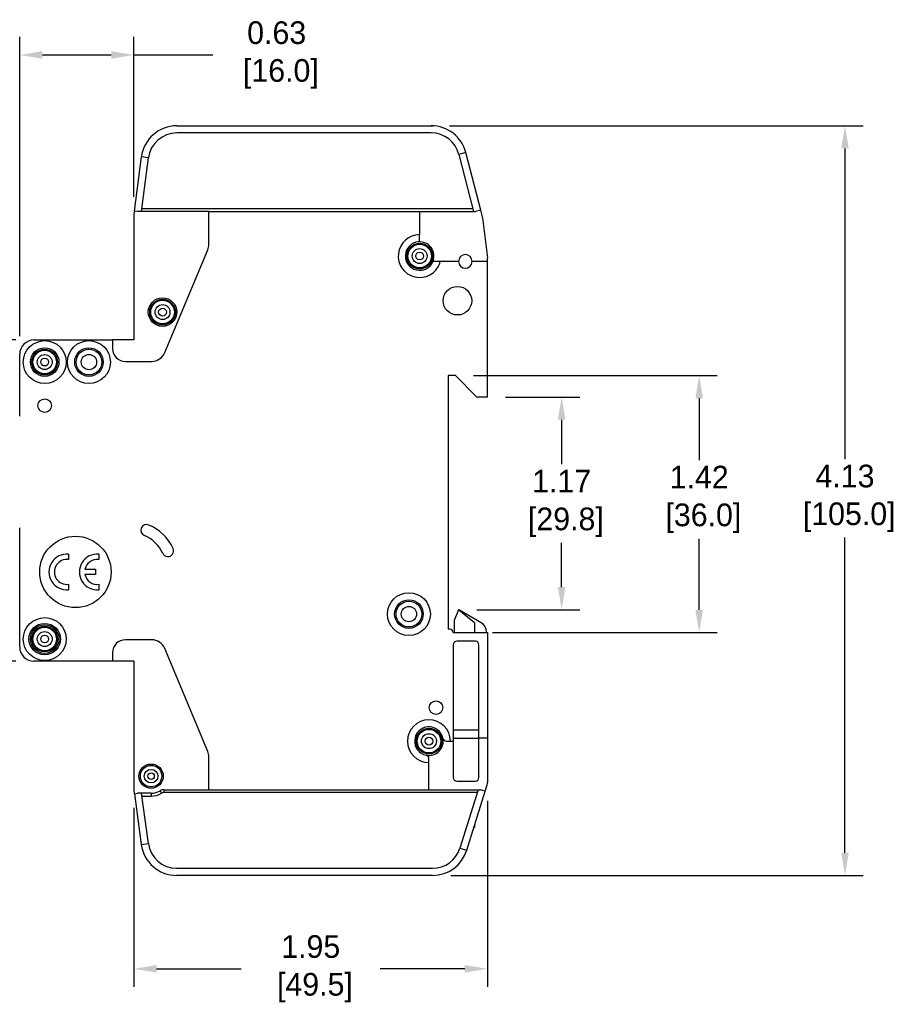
# Model space of a CAD drawing. Header units: inches. Extents: x 640.04 to 648.8, y 478.44 to 488.13.
# Tile 4 of 4: x 643.18 to 648, y 482.7 to 488.13. Entities that reach past the tile are written whole.
import ezdxf

# ---------------------------------------------------------------- set-up
doc = ezdxf.new("R2010")
doc.units = ezdxf.units.IN
doc.header["$LTSCALE"] = 8
doc.header["$MEASUREMENT"] = 0
doc.layers.add('Dimensions', color=140, linetype='Continuous')
doc.dimstyles.get("Standard").update_dxf_attribs({"dimtxt": 0.125, "dimasz": 0.125, "dimexe": 0.1, "dimexo": 0.1, "dimgap": 0.05, "dimtad": 0, "dimtih": 1, "dimtoh": 1, "dimzin": 0, "dimdsep": 46, "dimtxsty": 'Standard', "dimcen": 0, "dimclrd": 256, "dimclre": 256, "dimclrt": 256, "dimadec": 0, "dimazin": 0, "dimtfac": 1, "dimtofl": 0, "dimtmove": 0, "dimatfit": 3, "dimfxl": 0, "dimtolj": 1, "dimtzin": 0, "dimarcsym": 0})

# ---------------------------------------------------------------- blocks, each defined once
blk = doc.blocks.new('*D0')
at = {"layer": 'DEFPOINTS', "color": 0}
for p in [(642.4216, 486.3632), (643.2599, 486.3632), (643.2599, 484.5916)]:
    blk.add_point(p, dxfattribs=at)
at = {"layer": 'Dimensions', "lineweight": -2}
for p, q in [((643.1599, 486.3632), (642.3216, 486.3632)), ((642.4216, 486.2382), (642.4216, 485.694)), ((642.4216, 484.7166), (642.4216, 485.2607)), ((643.1599, 484.5916), (642.3216, 484.5916))]:
    blk.add_line(p, q, dxfattribs=at)
at = {"layer": 'Dimensions'}
for points in [[(642.4007, 486.2382), (642.4424, 486.2382), (642.4216, 486.3632)], [(642.4007, 484.7166), (642.4424, 484.7166), (642.4216, 484.5916)]]:
    blk.add_solid(points, dxfattribs=at)
at = {"layer": 'Dimensions', "insert": (642.4216, 485.4774), "char_height": 0.125, "attachment_point": 5}
blk.add_mtext('\\A1;1.77\\P [45.0]', dxfattribs=at)
blk = doc.blocks.new('*D1')
at = {"layer": 'DEFPOINTS', "color": 0}
for p in [(645.4499, 487.5443), (647.7307, 487.5443), (645.4575, 483.4105)]:
    blk.add_point(p, dxfattribs=at)
at = {"layer": 'Dimensions', "lineweight": -2}
for p, q in [((645.5499, 487.5443), (647.8307, 487.5443)), ((647.7307, 487.4193), (647.7307, 485.7066)), ((647.7307, 483.5355), (647.7307, 485.2733)), ((645.5575, 483.4105), (647.8307, 483.4105))]:
    blk.add_line(p, q, dxfattribs=at)
at = {"layer": 'Dimensions'}
for points in [[(647.7098, 487.4193), (647.7515, 487.4193), (647.7307, 487.5443)], [(647.7098, 483.5355), (647.7515, 483.5355), (647.7307, 483.4105)]]:
    blk.add_solid(points, dxfattribs=at)
at = {"layer": 'Dimensions', "insert": (647.7307, 485.4899), "char_height": 0.125, "attachment_point": 5}
blk.add_mtext('\\A1;4.13\\P [105.0]', dxfattribs=at)
blk = doc.blocks.new('*D6')
at = {"layer": 'DEFPOINTS', "color": 0}
for p in [(643.8111, 487.9349), (643.8111, 487.0522), (643.1812, 486.2845)]:
    blk.add_point(p, dxfattribs=at)
at = {"layer": 'Dimensions', "lineweight": -2}
for p, q in [((643.1812, 486.3845), (643.1812, 488.0349)), ((643.8111, 487.1522), (643.8111, 488.0349)), ((643.3062, 487.9349), (643.6861, 487.9349)), ((643.8111, 487.9349), (644.2458, 487.9349))]:
    blk.add_line(p, q, dxfattribs=at)
at = {"layer": 'Dimensions'}
for points in [[(643.3062, 487.9557), (643.3062, 487.9141), (643.1812, 487.9349)], [(643.6861, 487.9557), (643.6861, 487.9141), (643.8111, 487.9349)]]:
    blk.add_solid(points, dxfattribs=at)
at = {"layer": 'Dimensions', "insert": (644.5978, 487.9349), "char_height": 0.125, "attachment_point": 5}
blk.add_mtext('\\A1;0.63\\P [16.0]', dxfattribs=at)
blk = doc.blocks.new('*D7')
at = {"layer": 'DEFPOINTS', "color": 0}
for p in [(643.8111, 483.8829), (645.7599, 483.9223), (645.7599, 482.895)]:
    blk.add_point(p, dxfattribs=at)
at = {"layer": 'Dimensions', "lineweight": -2}
for p, q in [((643.8111, 483.7829), (643.8111, 482.795)), ((645.7599, 483.8223), (645.7599, 482.795)), ((643.9361, 482.895), (644.4022, 482.895)), ((645.6349, 482.895), (645.1688, 482.895))]:
    blk.add_line(p, q, dxfattribs=at)
at = {"layer": 'Dimensions'}
for points in [[(643.9361, 482.9158), (643.9361, 482.8742), (643.8111, 482.895)], [(645.6349, 482.9158), (645.6349, 482.8742), (645.7599, 482.895)]]:
    blk.add_solid(points, dxfattribs=at)
at = {"layer": 'Dimensions', "insert": (644.7855, 482.895), "char_height": 0.125, "attachment_point": 5}
blk.add_mtext('\\A1;1.95\\P [49.5]', dxfattribs=at)
blk = doc.blocks.new('*D8')
at = {"layer": 'DEFPOINTS', "color": 0}
for p in [(645.5827, 486.1664), (646.9268, 486.1664), (645.688, 484.749)]:
    blk.add_point(p, dxfattribs=at)
at = {"layer": 'Dimensions', "lineweight": -2}
for p, q in [((645.6827, 486.1664), (647.0268, 486.1664)), ((646.9268, 486.0414), (646.9268, 485.7004)), ((646.9268, 484.874), (646.9268, 485.2671)), ((645.788, 484.749), (647.0268, 484.749))]:
    blk.add_line(p, q, dxfattribs=at)
at = {"layer": 'Dimensions'}
for points in [[(646.9059, 486.0414), (646.9476, 486.0414), (646.9268, 486.1664)], [(646.9059, 484.874), (646.9476, 484.874), (646.9268, 484.749)]]:
    blk.add_solid(points, dxfattribs=at)
at = {"layer": 'Dimensions', "insert": (646.9268, 485.4838), "char_height": 0.125, "attachment_point": 5}
blk.add_mtext('\\A1;1.42\\P [36.0]', dxfattribs=at)
blk = doc.blocks.new('*D9')
at = {"layer": 'DEFPOINTS', "color": 0}
for p in [(645.7599, 486.0482), (646.1688, 486.0482), (645.6014, 484.875)]:
    blk.add_point(p, dxfattribs=at)
at = {"layer": 'Dimensions', "lineweight": -2}
for p, q in [((645.8599, 486.0482), (646.2688, 486.0482)), ((646.1688, 485.9232), (646.1688, 485.6783)), ((646.1688, 485), (646.1688, 485.245)), ((645.7014, 484.875), (646.2688, 484.875))]:
    blk.add_line(p, q, dxfattribs=at)
at = {"layer": 'Dimensions'}
for points in [[(646.148, 485.9232), (646.1896, 485.9232), (646.1688, 486.0482)], [(646.148, 485), (646.1896, 485), (646.1688, 484.875)]]:
    blk.add_solid(points, dxfattribs=at)
at = {"layer": 'Dimensions', "insert": (646.1688, 485.4616), "char_height": 0.125, "attachment_point": 5}
blk.add_mtext('\\A1;1.17\\P [29.8]', dxfattribs=at)
blk = doc.blocks.new('*D11')
at = {"layer": 'DEFPOINTS', "color": 0}
for p in [(642.8843, 487.9349), (643.1812, 486.2845), (642.8843, 485.3126)]:
    blk.add_point(p, dxfattribs=at)
at = {"layer": 'Dimensions', "lineweight": -2}
for p, q in [((642.8843, 485.4126), (642.8843, 488.0349)), ((643.1812, 486.3845), (643.1812, 488.0349)), ((642.7593, 487.9349), (642.6343, 487.9349)), ((643.3062, 487.9349), (643.4312, 487.9349))]:
    blk.add_line(p, q, dxfattribs=at)
at = {"layer": 'Dimensions'}
for points in [[(642.7593, 487.9557), (642.7593, 487.9141), (642.8843, 487.9349)], [(643.3062, 487.9557), (643.3062, 487.9141), (643.1812, 487.9349)]]:
    blk.add_solid(points, dxfattribs=at)
at = {"layer": 'Dimensions', "char_height": 0.125, "attachment_point": 5}
for s, insert in [('\\A1;0.30', (642.3759, 488.0474)), ('\\A1;[7.5]', (642.3759, 487.8224))]:
    blk.add_mtext(s, dxfattribs=dict(at, insert=insert))

msp = doc.modelspace()

# ---------------------------------------------------------------- linework, layer by layer
for p, q in [((644.0473, 487.5443), (645.4499, 487.5443)), ((645.4499, 487.5443), (645.4567, 487.5443)), ((645.4567, 487.5443), (645.4567, 487.5442)), ((645.4499, 487.5049), (644.0473, 487.5049)), ((643.8137, 487.0741), (643.852, 487.3725)), ((643.8911, 487.3675), (643.852, 487.3725)), ((643.8531, 487.0719), (643.8911, 487.3675)), ((645.6405, 487.3966), (645.6024, 487.3868)), ((645.6024, 487.3868), (645.6835, 487.0719)), ((645.7223, 487.0792), (645.6405, 487.3966)), ((643.8552, 487.0876), (645.6794, 487.0876)), ((643.8111, 487.0522), (643.8111, 486.3632)), ((643.8137, 487.0741), (643.8112, 487.0547)), ((643.8308, 487.0719), (643.8137, 487.0741)), ((644.2245, 487.0719), (643.8308, 487.0719)), ((644.2245, 486.8908), (644.2245, 487.0719)), ((644.2245, 487.0719), (645.3859, 487.0719)), ((645.3859, 487.0719), (645.3859, 486.9439)), ((645.3859, 487.0719), (645.6936, 487.0719)), ((645.7223, 487.0792), (645.6936, 487.0719)), ((645.7318, 487.0423), (645.7223, 487.0792)), ((645.7327, 487.0373), (645.7599, 486.816)), ((645.3859, 486.9121), (645.3859, 486.9439)), ((643.9809, 486.2934), (644.2184, 486.8604)), ((645.7599, 486.7963), (645.7599, 486.816)), ((645.4896, 486.7963), (645.4589, 486.7963)), ((645.6004, 486.7963), (645.4896, 486.7963)), ((645.7599, 486.7963), (645.6753, 486.7963)), ((645.7599, 486.0482), (645.7599, 486.7963)), ((643.2599, 486.3632), (643.693, 486.3632)), ((643.8111, 486.3632), (643.693, 486.3632)), ((643.693, 486.3632), (643.693, 486.316)), ((643.1812, 485.9427), (643.1812, 486.2845)), ((643.7638, 486.2451), (643.9083, 486.2451)), ((645.5827, 486.1664), (645.5434, 486.1664)), ((645.5434, 486.1664), (645.5434, 484.7687)), ((645.7008, 486.0482), (645.5827, 486.1664)), ((645.7599, 486.0482), (645.7008, 486.0482)), ((643.1812, 484.6703), (643.1812, 485.327)), ((643.4508, 485.1816), (643.4508, 485.1519)), ((643.6182, 485.1816), (643.6182, 485.1519)), ((643.541, 485.0984), (643.5985, 485.0984)), ((643.5985, 485.0984), (643.5985, 485.0689)), ((643.5985, 485.0689), (643.541, 485.0689)), ((643.4508, 485.0155), (643.4508, 484.9858)), ((643.6182, 485.0155), (643.6182, 484.9858)), ((645.5995, 484.875), (645.5758, 484.816)), ((645.6014, 484.875), (645.5995, 484.875)), ((645.6014, 484.875), (645.688, 484.8049)), ((645.7254, 484.8034), (645.6014, 484.875)), ((645.5758, 484.816), (645.5758, 484.749)), ((645.688, 484.8049), (645.688, 484.749)), ((645.5512, 484.7687), (645.5434, 484.7687)), ((645.5709, 484.749), (645.7599, 484.749)), ((645.755, 484.7523), (645.755, 484.749)), ((645.7599, 484.749), (645.7599, 484.1664)), ((643.9083, 484.7097), (643.7638, 484.7097)), ((645.693, 484.7018), (645.5906, 484.7018)), ((643.693, 484.6388), (643.693, 484.5916)), ((644.2184, 484.0943), (643.9809, 484.6613)), ((645.5709, 484.6821), (645.5709, 484.1506)), ((645.7127, 484.1664), (645.7127, 484.6821)), ((643.693, 484.5916), (643.2599, 484.5916)), ((643.8111, 484.5916), (643.693, 484.5916)), ((643.8111, 484.5916), (643.8111, 483.8829)), ((645.5709, 484.2136), (645.7127, 484.2136)), ((645.5335, 484.1506), (645.5552, 484.1506)), ((645.5552, 484.1506), (645.5709, 484.1506)), ((645.5709, 484.1664), (645.7127, 484.1664)), ((645.5709, 484.1506), (645.5709, 483.9498)), ((645.7127, 483.9498), (645.7127, 484.1664)), ((645.7599, 484.1664), (645.7127, 484.1664)), ((645.7599, 484.1664), (645.7599, 483.9223)), ((644.2245, 483.8829), (644.2245, 484.0639)), ((645.4371, 484.0325), (645.4371, 484.0542)), ((645.4371, 483.8829), (645.4371, 484.0325)), ((643.8138, 483.8609), (643.8113, 483.8803)), ((643.9549, 483.8771), (643.9631, 483.8637)), ((643.9754, 483.8829), (644.2245, 483.8829)), ((643.9754, 483.8829), (643.9754, 483.8671)), ((644.2245, 483.8829), (645.4371, 483.8829)), ((645.4371, 483.8829), (645.7205, 483.8829)), ((645.5906, 483.9301), (645.693, 483.9301)), ((645.7083, 483.8829), (645.6079, 483.5605)), ((645.7469, 483.8747), (645.7205, 483.8829)), ((645.7469, 483.8747), (645.7581, 483.9106)), ((643.8138, 483.8609), (643.8308, 483.8632)), ((643.8138, 483.8609), (643.8512, 483.5812)), ((643.9056, 483.8632), (643.8308, 483.8632)), ((643.8903, 483.5864), (643.8533, 483.8632)), ((643.8554, 483.8475), (643.9056, 483.8475)), ((643.9056, 483.8632), (643.9056, 483.8475)), ((645.7034, 483.8671), (643.9754, 483.8671)), ((645.6455, 483.5488), (645.7469, 483.8747)), ((645.688, 483.6742), (645.6845, 483.6742)), ((645.688, 483.6855), (645.688, 483.6742)), ((643.8512, 483.5812), (643.8903, 483.5864)), ((645.6079, 483.5605), (645.6455, 483.5488)), ((644.0464, 483.4498), (645.4575, 483.4498)), ((645.4575, 483.4105), (644.0464, 483.4105))]:
    msp.add_line(p, q)
for centre, radius in [((645.3859, 486.8258), 0.0709), ((645.3859, 486.8258), 0.065), ((645.3859, 486.8258), 0.0411), ((645.3859, 486.8258), 0.0215), ((645.5945, 486.5797), 0.0787), ((643.9686, 486.5168), 0.0787), ((643.9686, 486.5168), 0.0709), ((643.9686, 486.5168), 0.065), ((643.9686, 486.5168), 0.0411), ((643.9686, 486.5168), 0.0215), ((643.319, 486.2412), 0.1181), ((643.563, 486.2412), 0.1181), ((643.319, 486.2412), 0.0787), ((643.319, 486.2412), 0.0709), ((643.319, 486.2412), 0.065), ((643.319, 486.2412), 0.0411), ((643.563, 486.2412), 0.0787), ((643.563, 486.2412), 0.0709), ((643.563, 486.2412), 0.0423), ((643.319, 486.2412), 0.0215), ((643.319, 486.001), 0.0374), ((643.4882, 485.0837), 0.1969), ((645.3268, 484.8514), 0.1181), ((645.3268, 484.8514), 0.0787), ((645.3268, 484.8514), 0.0709), ((645.3268, 484.8514), 0.0423), ((643.319, 484.7136), 0.1181), ((643.319, 484.7136), 0.0866), ((643.319, 484.7136), 0.0787), ((643.319, 484.7136), 0.0709), ((643.319, 484.7136), 0.065), ((643.319, 484.7136), 0.0411), ((643.319, 484.7136), 0.0215), ((645.4764, 484.3357), 0.0374), ((645.4371, 484.1506), 0.0709), ((645.4371, 484.1506), 0.065), ((645.4371, 484.1506), 0.0411), ((645.4371, 484.1506), 0.0215), ((643.9056, 483.9577), 0.0669), ((643.9056, 483.9577), 0.0591), ((643.9056, 483.9577), 0.0374), ((643.9056, 483.9577), 0.0177)]:
    msp.add_circle(centre, radius)
for centre, radius, start, end in [((644.0473, 487.3475), 0.1969, 90, 172.6873), ((645.4499, 487.3475), 0.1969, 14.4496, 90), ((644.0473, 487.3475), 0.1575, 90, 172.6873), ((645.4499, 487.3475), 0.1575, 14.4496, 90), ((643.8308, 487.0522), 0.0197, 172.6873, 180), ((645.6936, 487.0325), 0.0394, 7, 14.4496), ((645.3859, 486.8258), 0.1181, 90, 340.1666), ((644.1457, 486.8908), 0.0787, 337.2785, 0), ((645.3859, 486.8258), 0.0787, 95.2159, 337.9757), ((645.378, 486.9121), 0.00787, 275.2159, 0), ((645.3859, 486.8258), 0.0787, 337.9757, 95.2159), ((645.6379, 486.7963), 0.0374, 0, 180), ((645.4896, 486.7884), 0.00787, 340.1666, 90), ((645.6379, 486.7963), 0.0374, 180, 0), ((643.2599, 486.2845), 0.0787, 90, 180), ((643.7638, 486.316), 0.0709, 180, 270), ((643.9083, 486.3238), 0.0787, 270, 337.2785), ((643.8806, 485.3136), 0.0315, 67, 247), ((643.7914, 485.1034), 0.2598, 25, 67), ((643.7914, 485.1034), 0.1969, 25, 67), ((643.441, 485.0837), 0.0984, 84.2608, 275.7392), ((643.6083, 485.0837), 0.0984, 84.2608, 275.7392), ((643.9983, 485.1999), 0.0315, 205, 25), ((643.441, 485.0837), 0.0689, 81.7868, 278.2132), ((643.6083, 485.0837), 0.0689, 81.7868, 167.6264), ((643.6083, 485.0837), 0.0689, 192.3736, 278.2132), ((645.6959, 484.7523), 0.0591, 0, 60), ((645.5512, 484.749), 0.0197, 0, 90), ((643.7638, 484.6388), 0.0709, 90, 180), ((643.9083, 484.6309), 0.0787, 22.7215, 90), ((645.5906, 484.6821), 0.0197, 90, 180), ((645.693, 484.6821), 0.0197, 0, 90), ((643.2599, 484.6703), 0.0787, 180, 270), ((645.4371, 484.1506), 0.1181, 0, 270), ((645.4371, 484.1506), 0.0787, 11.537, 258.463), ((645.4371, 484.1506), 0.0787, 258.463, 11.537), ((645.5335, 484.1703), 0.0197, 191.537, 270), ((644.1457, 484.0639), 0.0787, 0, 22.7215), ((645.4174, 484.0542), 0.0197, 0, 78.463), ((645.5906, 483.9498), 0.0197, 180, 270), ((645.693, 483.9498), 0.0197, 270, 0), ((643.8308, 483.8829), 0.0197, 180, 187.6155), ((643.9056, 483.9577), 0.0945, 270, 301.467), ((643.9754, 483.8435), 0.0394, 90, 121.467), ((645.7205, 483.9223), 0.0394, 342.7069, 0), ((643.9056, 483.9577), 0.1102, 270, 301.467), ((643.9754, 483.8435), 0.0236, 90, 121.467), ((644.0464, 483.6073), 0.1969, 187.6155, 270), ((644.0464, 483.6073), 0.1575, 187.6155, 270), ((645.4575, 483.6073), 0.1575, 270, 342.7069), ((645.4575, 483.6073), 0.1969, 270, 342.7069)]:
    msp.add_arc(centre, radius, start, end)

# ---------------------------------------------------------------- dimensions: what is measured, and where the dimension line sits
at = {"layer": 'Dimensions'}
dim = msp.add_linear_dim(base=(642.8843, 487.9349), p1=(643.1812, 486.2845), p2=(642.8843, 485.3126), dimstyle='Standard', override={"dimpost": '\\X'}, dxfattribs=at)
dim.commit()
dim.dimension.update_dxf_attribs({"geometry": '*D11', "text_midpoint": (642.3759, 487.9349)})
for base, p1, p2, angle, picture, middle in [((643.8111, 487.9349), (643.1812, 486.2845), (643.8111, 487.0522), 180, '*D6', (644.5978, 487.9349)), ((647.7307, 487.5443), (645.4575, 483.4105), (645.4499, 487.5443), 90, '*D1', (647.7307, 485.4899)), ((642.4216, 486.3632), (643.2599, 484.5916), (643.2599, 486.3632), 90, '*D0', (642.4216, 485.4774)), ((646.9268, 486.1664), (645.688, 484.749), (645.5827, 486.1664), 90, '*D8', (646.9268, 485.4838)), ((646.1688, 486.0482), (645.6014, 484.875), (645.7599, 486.0482), 90, '*D9', (646.1688, 485.4616)), ((645.7599, 482.895), (643.8111, 483.8829), (645.7599, 483.9223), 180, '*D7', (644.7855, 482.895))]:
    dim = msp.add_linear_dim(base=base, p1=p1, p2=p2, angle=angle, dimstyle='Standard', override={"dimpost": '\\X'}, dxfattribs=at)
    dim.commit()
    dim.dimension.update_dxf_attribs({"geometry": picture, "text_midpoint": middle, "dimtype": 160})

doc.saveas('drawing.dxf')
